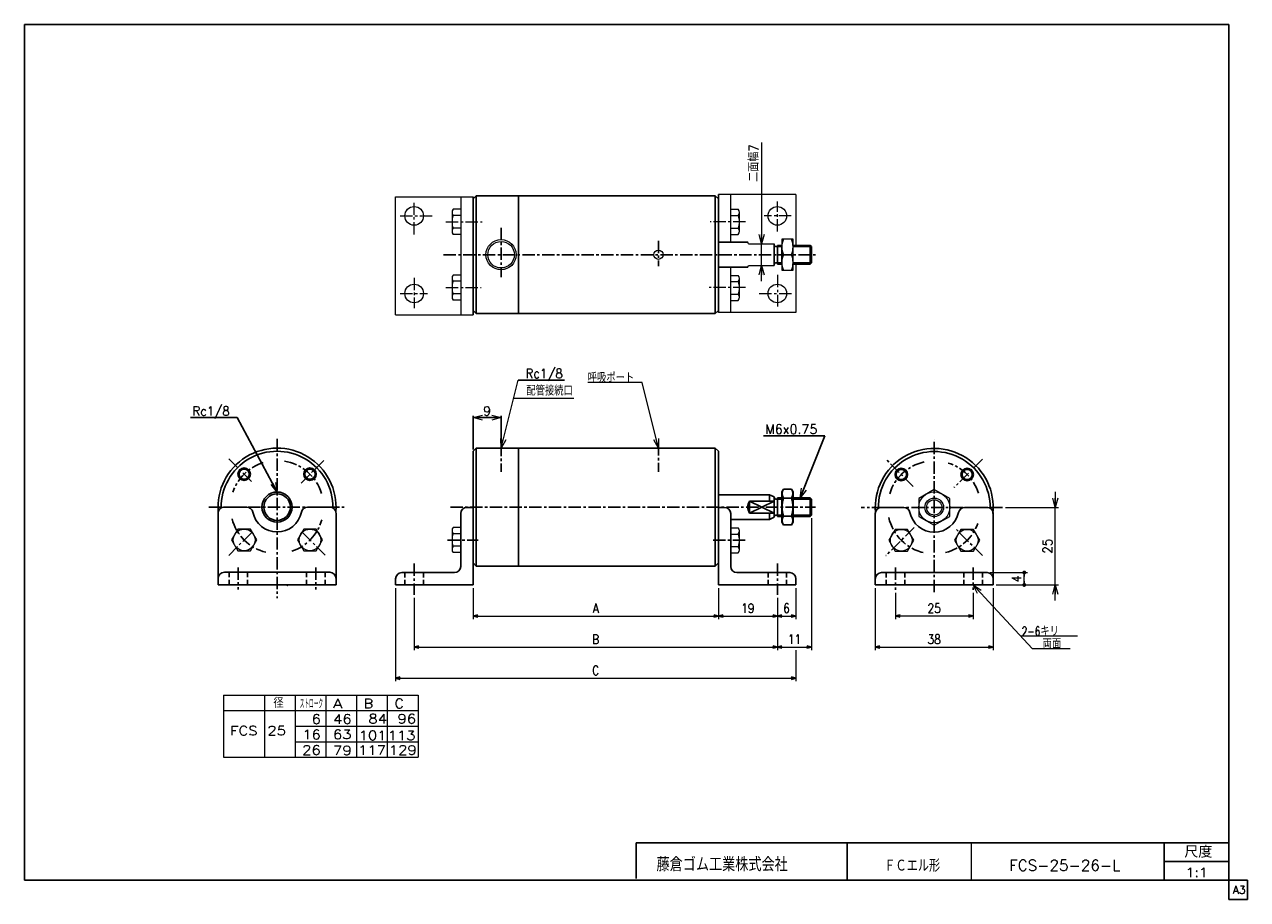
# Model space of a CAD drawing. Header units: millimetres. Extents: x -197 to 197, y -141 to 141.
import ezdxf
from ezdxf.enums import TextEntityAlignment as Align

# ---------------------------------------------------------------- set-up
doc = ezdxf.new("R2010")
doc.units = ezdxf.units.MM
doc.header["$LTSCALE"] = 0.125
doc.header["$PDSIZE"] = 1
doc.linetypes.add('CENTER', pattern=[50.8, 31.75, -6.35, 6.35, -6.35])
doc.linetypes.add('DASHED', pattern=[19.05, 12.7, -6.35])
doc.layers.add('Layer0001', color=7, linetype='Continuous')
doc.layers.add('ZUWAKU', color=7, linetype='Continuous')
doc.styles.add('dcStyle0', font='txt.shx', dxfattribs={"width": 0.833333, "bigfont": 'bigfont'})
doc.dimstyles.new('DaDimRotatedStyle', dxfattribs={"dimtxt": 3, "dimasz": 1.500001, "dimexe": 1, "dimexo": 0.5, "dimgap": 1, "dimtad": 3, "dimdsep": 46, "dimtxsty": 'dcStyle0', "dimblk1": 'OPEN30', "dimblk2": 'OPEN30', "dimsah": 1, "dimcen": 0.09, "dimclrd": 4, "dimclre": 4, "dimclrt": 4, "dimadec": 0, "dimazin": 2, "dimtfac": 1, "dimtdec": 4, "dimtmove": 0, "dimatfit": 0, "dimfxl": 1, "dimarcsym": 0})

# ---------------------------------------------------------------- blocks, each defined once
blk = doc.blocks.new('DC_GROUP_Φ25_1')
at = {"color": 4, "linetype": 'Continuous', "lineweight": 18}
for p, q in [((-43.47, 4.47), (-43.52, 7.58)), ((-43.47, 4.47), (-42.74, 7.38)), ((-41.96, 7.19), (-43.47, 4.47))]:
    blk.add_line(p, q, dxfattribs=at)
blk = doc.blocks.new('DC_GROUP_Φ25_2')
at = {"color": 4, "linetype": 'Continuous', "lineweight": 18}
for p, q in [((110.02, -42.37), (108.57, -39.62)), ((108.57, -39.62), (111.2, -41.27)), ((108.57, -39.62), (110.61, -41.82))]:
    blk.add_line(p, q, dxfattribs=at)
blk = doc.blocks.new('DC_GROUP_Φ25_3')
at = {"color": 4, "linetype": 'Continuous', "lineweight": 18}
for p, q in [((40.45, 70.3), (39.64, 73.3)), ((41.25, 73.3), (40.45, 70.3)), ((40.45, 70.3), (40.45, 73.3))]:
    blk.add_line(p, q, dxfattribs=at)
blk = doc.blocks.new('DC_GROUP_Φ25_4')
at = {"color": 4, "linetype": 'Continuous', "lineweight": 18}
for p, q in [((39.64, 60.3), (40.45, 63.3)), ((40.45, 63.3), (41.25, 60.3)), ((40.45, 63.3), (40.45, 60.3))]:
    blk.add_line(p, q, dxfattribs=at)
blk = doc.blocks.new('DC_GROUP_Φ25_5')
at = {"color": 4, "linetype": 'Continuous', "lineweight": 18}
for p, q in [((52.93, -11.53), (53.28, -8.44)), ((52.93, -11.53), (54.03, -8.74)), ((54.78, -9.03), (52.93, -11.53))]:
    blk.add_line(p, q, dxfattribs=at)
blk = doc.blocks.new('DC_GROUP_Φ25_6')
at = {"color": 4, "linetype": 'Continuous', "lineweight": 18}
for p, q in [((-115.62, -9.67), (-117.57, -7.25)), ((-115.62, -9.67), (-116.84, -6.93)), ((-116.1, -6.6), (-115.62, -9.67))]:
    blk.add_line(p, q, dxfattribs=at)
blk = doc.blocks.new('DC_GROUP_Φ25_7')
at = {"color": 4, "linetype": 'Continuous', "lineweight": 18}
for p, q in [((-52.47, 14.32), (-49.47, 15.12)), ((-49.47, 13.51), (-52.47, 14.32)), ((-52.47, 14.32), (-49.47, 14.32))]:
    blk.add_line(p, q, dxfattribs=at)
blk = doc.blocks.new('DC_GROUP_Φ25_8')
at = {"color": 4, "linetype": 'Continuous', "lineweight": 18}
for p, q in [((-46.47, 15.12), (-43.47, 14.32)), ((-43.47, 14.32), (-46.47, 13.51)), ((-43.47, 14.32), (-46.47, 14.32))]:
    blk.add_line(p, q, dxfattribs=at)
blk = doc.blocks.new('DC_GROUP_Φ25_9')
at = {"color": 4, "linetype": 'Continuous', "lineweight": 25}
for radius in [2, 1.65]:
    blk.add_circle((-126.23, -3.92), radius, dxfattribs=at)
blk = doc.blocks.new('DC_GROUP_Φ25_10')
at = {"color": 4, "linetype": 'Continuous', "lineweight": 25}
for radius in [2, 1.65]:
    blk.add_circle((-105.02, -3.92), radius, dxfattribs=at)
blk = doc.blocks.new('DC_GROUP_Φ25_11')
at = {"color": 4, "linetype": 'Continuous', "lineweight": 25}
for p, q in [((47.49, -8.75), (46.99, -9.63)), ((46.99, -19.43), (46.99, -9.63)), ((47.49, -8.75), (50.08, -8.75)), ((47.49, -11.64), (50.08, -11.64)), ((50.08, -8.75), (50.59, -9.63)), ((50.59, -19.43), (50.59, -9.63)), ((47.49, -20.3), (46.99, -19.43)), ((47.49, -17.41), (50.08, -17.41)), ((50.08, -20.3), (50.59, -19.43)), ((47.49, -20.3), (50.08, -20.3))]:
    blk.add_line(p, q, dxfattribs=at)
for centre, radius, start, end in [((49.6, -10.2), 2.56, 145.6111, 214.3889), ((56.6, -14.53), 9.55, 162.4111, 197.5889), ((47.97, -10.2), 2.56, 325.6111, 34.3889), ((40.97, -14.53), 9.55, 342.4111, 17.5889), ((49.6, -18.86), 2.56, 145.6111, 214.3889), ((47.97, -18.86), 2.56, 325.6111, 34.3889)]:
    blk.add_arc(centre, radius, start, end, dxfattribs=at)
blk = doc.blocks.new('DC_GROUP_Φ25_12')
at = {"color": 4, "linetype": 'Continuous', "lineweight": 25}
for radius in [2, 1.65]:
    blk.add_circle((85.46, -4.02), radius, dxfattribs=at)
blk = doc.blocks.new('DC_GROUP_Φ25_13')
at = {"color": 4, "linetype": 'Continuous', "lineweight": 25}
for radius in [2, 1.65]:
    blk.add_circle((106.68, -4.02), radius, dxfattribs=at)
blk = doc.blocks.new('DC_GROUP_Φ25_14')
at = {"color": 4, "linetype": 'Continuous', "lineweight": 13}
for p, q in [((96.07, -8.85), (91.07, -11.74)), ((91.07, -11.74), (91.07, -17.51)), ((101.07, -11.74), (96.07, -8.85)), ((101.07, -17.51), (101.07, -11.74)), ((91.07, -17.51), (96.07, -20.4)), ((96.07, -20.4), (101.07, -17.51))]:
    blk.add_line(p, q, dxfattribs=at)
for radius in [5, 3, 2.46]:
    blk.add_circle((96.07, -14.62), radius, dxfattribs=at)
blk = doc.blocks.new('DC_GROUP_Φ25_16')
at = {"color": 4, "linetype": 'Continuous', "lineweight": 18}
for p, q in [((7.23, 4.47), (5.73, 7.19)), ((7.23, 4.47), (6.51, 7.38)), ((7.29, 7.58), (7.23, 4.47))]:
    blk.add_line(p, q, dxfattribs=at)
blk = doc.blocks.new('DC_GROUP_Φ25_15')
at = {"color": 4, "linetype": 'Continuous', "lineweight": 13}
for p, q in [((1.94, 25.62), (-15.56, 25.62)), ((7.23, 4.47), (1.94, 25.62))]:
    blk.add_line(p, q, dxfattribs=at)
at = {"linetype": 'Continuous'}
blk.add_blockref('DC_GROUP_Φ25_16', (0, 0), dxfattribs=at)
at = {"color": 4, "style": 'dcStyle0', "width": 0.833333}
blk.add_text('呼吸ポート', height=3, dxfattribs=at).set_placement((-15.56, 25.62), (-0.56, 25.62), align=Align.FIT)
blk = doc.blocks.new('DC_GROUP_Φ25_17')
at = {"color": 4, "linetype": 'Continuous', "lineweight": 13}
for p, q in [((104.66, -21.73), (102.64, -25.23)), ((108.7, -21.73), (104.66, -21.73)), ((110.72, -25.23), (108.7, -21.73)), ((102.64, -25.23), (104.66, -28.73)), ((108.7, -28.73), (110.72, -25.23)), ((104.66, -28.73), (108.7, -28.73))]:
    blk.add_line(p, q, dxfattribs=at)
blk.add_circle((106.68, -25.23), 3.5, dxfattribs=at)
blk = doc.blocks.new('DC_GROUP_Φ25_18')
at = {"color": 4, "linetype": 'Continuous', "lineweight": 13}
for p, q in [((83.44, -21.73), (81.42, -25.23)), ((87.49, -21.73), (83.44, -21.73)), ((89.51, -25.23), (87.49, -21.73)), ((81.42, -25.23), (83.44, -28.73)), ((87.49, -28.73), (89.51, -25.23)), ((83.44, -28.73), (87.49, -28.73))]:
    blk.add_line(p, q, dxfattribs=at)
blk.add_circle((85.46, -25.23), 3.5, dxfattribs=at)
blk = doc.blocks.new('DC_GROUP_Φ25_19')
at = {"color": 4, "linetype": 'Continuous', "lineweight": 13}
for p, q in [((-128.25, -21.63), (-130.27, -25.13)), ((-124.21, -21.63), (-128.25, -21.63)), ((-122.19, -25.13), (-124.21, -21.63)), ((-130.27, -25.13), (-128.25, -28.63)), ((-124.21, -28.63), (-122.19, -25.13)), ((-128.25, -28.63), (-124.21, -28.63))]:
    blk.add_line(p, q, dxfattribs=at)
blk.add_circle((-126.23, -25.13), 3.5, dxfattribs=at)
blk = doc.blocks.new('DC_GROUP_Φ25_20')
at = {"color": 4, "linetype": 'Continuous', "lineweight": 13}
for p, q in [((-107.04, -21.63), (-109.06, -25.13)), ((-103, -21.63), (-107.04, -21.63)), ((-100.98, -25.13), (-103, -21.63)), ((-109.06, -25.13), (-107.04, -28.63)), ((-103, -28.63), (-100.98, -25.13)), ((-107.04, -28.63), (-103, -28.63))]:
    blk.add_line(p, q, dxfattribs=at)
blk.add_circle((-105.02, -25.13), 3.5, dxfattribs=at)
blk = doc.blocks.new('DC_GROUP_Φ25_21')
at = {"color": 4, "linetype": 'Continuous', "lineweight": 13}
for p, q in [((-59.27, -22.09), (-59.27, -28.16)), ((-56.47, -21.08), (-58.89, -21.08)), ((-56.47, -23.1), (-58.89, -23.1)), ((-56.47, -21.08), (-56.47, -29.17)), ((-56.47, -27.14), (-58.89, -27.14)), ((-56.47, -29.17), (-58.89, -29.17))]:
    blk.add_line(p, q, dxfattribs=at)
for centre, radius, start, end in [((-57.7, -22.09), 1.56, 139.7398, 220.2602), ((-53.57, -25.12), 5.7, 159.2291, 200.7709), ((-57.7, -28.16), 1.56, 139.7398, 220.2602)]:
    blk.add_arc(centre, radius, start, end, dxfattribs=at)
blk = doc.blocks.new('DC_GROUP_Φ25_22')
at = {"color": 4, "linetype": 'Continuous', "lineweight": 13}
for p, q in [((30.53, -29.27), (30.53, -21.19)), ((30.53, -21.19), (32.96, -21.19)), ((30.53, -23.21), (32.96, -23.21)), ((33.33, -28.26), (33.33, -22.2)), ((30.53, -27.25), (32.96, -27.25)), ((30.53, -29.27), (32.96, -29.27))]:
    blk.add_line(p, q, dxfattribs=at)
for centre, radius, start, end in [((31.77, -22.2), 1.56, 319.7398, 40.2602), ((27.64, -25.23), 5.7, 339.2291, 20.7709), ((31.77, -28.26), 1.56, 319.7398, 40.2602)]:
    blk.add_arc(centre, radius, start, end, dxfattribs=at)
blk = doc.blocks.new('DC_GROUP_Φ25_23')
at = {"color": 4, "linetype": 'Continuous', "lineweight": 13}
for p, q in [((30.53, -29.27), (30.53, -21.19)), ((30.53, -21.19), (32.96, -21.19)), ((30.53, -23.21), (32.96, -23.21)), ((33.33, -28.26), (33.33, -22.2)), ((30.53, -27.25), (32.96, -27.25)), ((30.53, -29.27), (32.96, -29.27))]:
    blk.add_line(p, q, dxfattribs=at)
for centre, radius, start, end in [((31.77, -22.2), 1.56, 319.7398, 40.2602), ((27.64, -25.23), 5.7, 339.2291, 20.7709), ((31.77, -28.26), 1.56, 319.7398, 40.2602)]:
    blk.add_arc(centre, radius, start, end, dxfattribs=at)
blk = doc.blocks.new('DC_GROUP_Φ25_25')
at = {"color": 4, "linetype": 'Continuous', "lineweight": 18}
for p, q in [((135.06, -14.62), (134.25, -11.62)), ((135.86, -11.62), (135.06, -14.62)), ((135.06, -14.62), (135.06, -11.62))]:
    blk.add_line(p, q, dxfattribs=at)
blk = doc.blocks.new('DC_GROUP_Φ25_26')
at = {"color": 4, "linetype": 'Continuous', "lineweight": 18}
for p, q in [((134.25, -42.62), (135.06, -39.62)), ((135.06, -39.62), (135.86, -42.62)), ((135.06, -39.62), (135.06, -42.62))]:
    blk.add_line(p, q, dxfattribs=at)
blk = doc.blocks.new('DC_GROUP_Φ25_24')
at = {"color": 4, "linetype": 'Continuous', "lineweight": 13}
for p, q in [((135.06, -9.62), (135.06, -14.62)), ((119.07, -14.62), (136.06, -14.62)), ((135.06, -39.62), (135.06, -14.62)), ((116.07, -39.62), (136.06, -39.62)), ((135.06, -44.62), (135.06, -39.62))]:
    blk.add_line(p, q, dxfattribs=at)
at = {"linetype": 'Continuous'}
for name in ['DC_GROUP_Φ25_25', 'DC_GROUP_Φ25_26']:
    blk.add_blockref(name, (0, 0), dxfattribs=at)
at = {"color": 4, "style": 'dcStyle0', "width": 0.8}
blk.add_text('25', height=3, rotation=90, dxfattribs=at).set_placement((134.06, -29.52), (134.06, -24.72), align=Align.FIT)
blk = doc.blocks.new('DC_GROUP_Φ25_27')
at = {"color": 4, "linetype": 'Continuous', "lineweight": 13}
for p, q in [((30.53, 52.07), (30.53, 60.15)), ((30.53, 60.15), (32.96, 60.15)), ((33.33, 53.08), (33.33, 59.14)), ((30.53, 58.13), (32.96, 58.13)), ((30.53, 54.09), (32.96, 54.09)), ((30.53, 52.07), (32.96, 52.07))]:
    blk.add_line(p, q, dxfattribs=at)
for centre, radius, start, end in [((31.77, 59.14), 1.56, 319.7398, 40.2602), ((27.64, 56.11), 5.7, 339.2291, 20.7709), ((31.77, 53.08), 1.56, 319.7398, 40.2602)]:
    blk.add_arc(centre, radius, start, end, dxfattribs=at)
blk = doc.blocks.new('DC_GROUP_Φ25_28')
at = {"color": 4, "linetype": 'Continuous', "lineweight": 13}
for p, q in [((30.53, 73.35), (30.53, 81.43)), ((30.53, 81.43), (32.96, 81.43)), ((30.53, 79.41), (32.96, 79.41)), ((33.33, 74.36), (33.33, 80.42)), ((30.53, 75.37), (32.96, 75.37)), ((30.53, 73.35), (32.96, 73.35))]:
    blk.add_line(p, q, dxfattribs=at)
for centre, radius, start, end in [((31.77, 80.42), 1.56, 319.7398, 40.2602), ((27.64, 77.39), 5.7, 339.2291, 20.7709), ((31.77, 74.36), 1.56, 319.7398, 40.2602)]:
    blk.add_arc(centre, radius, start, end, dxfattribs=at)
blk = doc.blocks.new('DC_GROUP_Φ25_29')
at = {"color": 4, "linetype": 'Continuous', "lineweight": 13}
for p, q in [((-59.27, 59.25), (-59.27, 53.19)), ((-56.47, 60.26), (-58.89, 60.26)), ((-56.47, 60.26), (-56.47, 52.17)), ((-56.47, 58.24), (-58.89, 58.24)), ((-56.47, 54.2), (-58.89, 54.2)), ((-56.47, 52.17), (-58.89, 52.17))]:
    blk.add_line(p, q, dxfattribs=at)
for centre, radius, start, end in [((-57.7, 59.25), 1.56, 139.7398, 220.2602), ((-53.57, 56.22), 5.7, 159.2291, 200.7709), ((-57.7, 53.19), 1.56, 139.7398, 220.2602)]:
    blk.add_arc(centre, radius, start, end, dxfattribs=at)
blk = doc.blocks.new('DC_GROUP_Φ25_30')
at = {"color": 4, "linetype": 'Continuous', "lineweight": 13}
for p, q in [((-59.27, 80.42), (-59.27, 74.36)), ((-56.47, 81.43), (-58.89, 81.43)), ((-56.47, 79.41), (-58.89, 79.41)), ((-56.47, 81.43), (-56.47, 73.35)), ((-56.47, 75.37), (-58.89, 75.37)), ((-56.47, 73.35), (-58.89, 73.35))]:
    blk.add_line(p, q, dxfattribs=at)
for centre, radius, start, end in [((-57.7, 80.42), 1.56, 139.7398, 220.2602), ((-53.57, 77.39), 5.7, 159.2291, 200.7709), ((-57.7, 74.36), 1.56, 139.7398, 220.2602)]:
    blk.add_arc(centre, radius, start, end, dxfattribs=at)
blk = doc.blocks.new('DC_GROUP_Φ25_31')
at = {"color": 4, "linetype": 'Continuous', "lineweight": 13}
for p, q in [((30.53, -29.27), (30.53, -21.19)), ((30.53, -21.19), (32.96, -21.19)), ((30.53, -23.21), (32.96, -23.21)), ((33.33, -28.26), (33.33, -22.2)), ((30.53, -27.25), (32.96, -27.25)), ((30.53, -29.27), (32.96, -29.27))]:
    blk.add_line(p, q, dxfattribs=at)
for centre, radius, start, end in [((31.77, -22.2), 1.56, 319.7398, 40.2602), ((27.64, -25.23), 5.7, 339.2291, 20.7709), ((31.77, -28.26), 1.56, 319.7398, 40.2602)]:
    blk.add_arc(centre, radius, start, end, dxfattribs=at)
blk = doc.blocks.new('DC_GROUP_Φ25_32')
at = {"color": 4, "linetype": 'Continuous', "lineweight": 13}
for p, q in [((30.53, -29.27), (30.53, -21.19)), ((30.53, -21.19), (32.96, -21.19)), ((30.53, -23.21), (32.96, -23.21)), ((33.33, -28.26), (33.33, -22.2)), ((30.53, -27.25), (32.96, -27.25)), ((30.53, -29.27), (32.96, -29.27))]:
    blk.add_line(p, q, dxfattribs=at)
for centre, radius, start, end in [((31.77, -22.2), 1.56, 319.7398, 40.2602), ((27.64, -25.23), 5.7, 339.2291, 20.7709), ((31.77, -28.26), 1.56, 319.7398, 40.2602)]:
    blk.add_arc(centre, radius, start, end, dxfattribs=at)
blk = doc.blocks.new('DC_GROUP_Φ25_33')
at = {"color": 4, "linetype": 'Continuous', "lineweight": 13}
for p, q in [((50.59, 71.8), (46.99, 71.8)), ((46.99, 71.8), (46.99, 61.8)), ((50.59, 61.8), (50.59, 71.8)), ((47.48, 66.8), (50.09, 66.8)), ((46.99, 61.8), (50.59, 61.8))]:
    blk.add_line(p, q, dxfattribs=at)
for centre, start, end in [((53.46, 69.3), 157.3406, 202.6594), ((44.11, 69.3), 337.3406, 22.6594), ((53.46, 64.3), 157.3406, 202.6594), ((44.11, 64.3), 337.3406, 22.6594)]:
    blk.add_arc(centre, 6.49, start, end, dxfattribs=at)
blk = doc.blocks.new('_OPEN30')
at = {"color": 0, "linetype": 'ByBlock', "lineweight": -2}
for p, q in [((-1, 0.267949), (0, 0)), ((0, 0), (-1, -0.267949)), ((0, 0), (-1, 0))]:
    blk.add_line(p, q, dxfattribs=at)
blk = doc.blocks.new('*D34')
at = {"color": 4, "linetype": 'Continuous', "lineweight": 13}
for p, q in [((83.57, -42.15), (83.57, -50.62)), ((108.57, -42.15), (108.57, -50.62)), ((83.57, -49.62), (108.57, -49.62))]:
    blk.add_line(p, q, dxfattribs=at)
at = {"color": 4, "xscale": 1.500001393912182, "yscale": 1.499994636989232}
for p, rotation in [((83.57, -49.62), 180), ((108.57, -49.62), 360)]:
    blk.add_blockref('_OPEN30', p, dxfattribs=dict(at, rotation=rotation))
at = {"color": 4, "insert": (96.07, -48.62), "char_height": 3, "width": 9.375, "attachment_point": 8, "style": 'dcStyle0'}
blk.add_mtext('\\T1.00;25', dxfattribs=at)
blk = doc.blocks.new('*D35')
at = {"color": 4, "linetype": 'Continuous', "lineweight": 13}
for p, q in [((77.07, -40.62), (77.07, -60.62)), ((115.07, -40.62), (115.07, -60.62)), ((77.07, -59.62), (115.07, -59.62))]:
    blk.add_line(p, q, dxfattribs=at)
at = {"color": 4, "xscale": 1.500001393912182, "yscale": 1.499994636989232}
for p, rotation in [((77.07, -59.62), 180), ((115.07, -59.62), 360)]:
    blk.add_blockref('_OPEN30', p, dxfattribs=dict(at, rotation=rotation))
at = {"color": 4, "insert": (96.07, -58.62), "char_height": 3, "width": 9.375, "attachment_point": 8, "style": 'dcStyle0'}
blk.add_mtext('\\T1.00;38', dxfattribs=at)
blk = doc.blocks.new('_DOT')
at = {"color": 0, "linetype": 'ByBlock', "lineweight": -2}
blk.add_line((-0.5, 0), (-1, 0), dxfattribs=at)
at = {"color": 0, "linetype": 'ByBlock', "const_width": 0.5}
blk.add_lwpolyline([(-0.25, 0, 1), (0.25, 0, 1)], format="xyb", close=True, dxfattribs=at)
blk = doc.blocks.new('*D36')
at = {"color": 4, "linetype": 'Continuous', "lineweight": 13}
for p, q in [((114.07, -35.62), (126.07, -35.62)), ((125.07, -39.62), (125.07, -35.62)), ((116.07, -39.62), (126.07, -39.62))]:
    blk.add_line(p, q, dxfattribs=at)
at = {"color": 4, "xscale": 1.25, "yscale": 1.25}
for p, rotation in [((125.07, -35.62), 90), ((125.07, -39.62), 270)]:
    blk.add_blockref('_DOT', p, dxfattribs=dict(at, rotation=rotation))
at = {"color": 4, "insert": (124.07, -37.62), "char_height": 3, "width": 6.5625, "attachment_point": 8, "rotation": 90, "style": 'dcStyle0'}
blk.add_mtext('\\T1.00;4', dxfattribs=at)
blk = doc.blocks.new('*D37')
at = {"color": 4, "linetype": 'Continuous', "lineweight": 13}
for p, q in [((-52.47, -40.62), (-52.47, -50.64)), ((26.53, -40.62), (26.53, -50.64)), ((-52.47, -49.64), (26.53, -49.64))]:
    blk.add_line(p, q, dxfattribs=at)
at = {"color": 4, "xscale": 1.500001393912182, "yscale": 1.499994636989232}
for p, rotation in [((-52.47, -49.64), 180), ((26.53, -49.64), 360)]:
    blk.add_blockref('_OPEN30', p, dxfattribs=dict(at, rotation=rotation))
at = {"color": 4, "insert": (-12.97, -48.64), "char_height": 3, "width": 6.5625, "attachment_point": 8, "style": 'dcStyle0'}
blk.add_mtext('\\T1.00;A', dxfattribs=at)
blk = doc.blocks.new('*D38')
at = {"color": 4, "linetype": 'Continuous', "lineweight": 13}
for p, q in [((26.53, -40.62), (26.53, -50.64)), ((45.53, -43.8), (45.53, -50.64)), ((26.53, -49.64), (45.53, -49.64))]:
    blk.add_line(p, q, dxfattribs=at)
at = {"color": 4, "xscale": 1.500001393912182, "yscale": 1.499994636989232}
for p, rotation in [((26.53, -49.64), 180), ((45.53, -49.64), 360)]:
    blk.add_blockref('_OPEN30', p, dxfattribs=dict(at, rotation=rotation))
at = {"color": 4, "insert": (36.03, -48.64), "char_height": 3, "width": 9.375, "attachment_point": 8, "style": 'dcStyle0'}
blk.add_mtext('\\T1.00;19', dxfattribs=at)
blk = doc.blocks.new('*D39')
at = {"color": 4, "linetype": 'Continuous', "lineweight": 13}
for p, q in [((51.53, -40.62), (51.53, -50.64)), ((45.53, -43.8), (45.53, -50.64)), ((45.53, -49.64), (51.53, -49.64))]:
    blk.add_line(p, q, dxfattribs=at)
at = {"color": 4, "xscale": 1.500001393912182, "yscale": 1.499994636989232}
for p, rotation in [((45.53, -49.64), 180), ((51.53, -49.64), 360)]:
    blk.add_blockref('_OPEN30', p, dxfattribs=dict(at, rotation=rotation))
at = {"color": 4, "insert": (48.53, -48.64), "char_height": 3, "width": 6.5625, "attachment_point": 8, "style": 'dcStyle0'}
blk.add_mtext('\\T1.00;6', dxfattribs=at)
blk = doc.blocks.new('*D40')
at = {"color": 4, "linetype": 'Continuous', "lineweight": 13}
for p, q in [((-77.47, -40.62), (-77.47, -70.64)), ((51.53, -60.64), (51.53, -70.64)), ((-77.47, -69.64), (51.53, -69.64))]:
    blk.add_line(p, q, dxfattribs=at)
at = {"color": 4, "xscale": 1.500001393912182, "yscale": 1.499994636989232}
for p, rotation in [((-77.47, -69.64), 180), ((51.53, -69.64), 360)]:
    blk.add_blockref('_OPEN30', p, dxfattribs=dict(at, rotation=rotation))
at = {"color": 4, "insert": (-12.97, -68.64), "char_height": 3, "width": 6.5625, "attachment_point": 8, "style": 'dcStyle0'}
blk.add_mtext('\\T1.00;C', dxfattribs=at)
blk = doc.blocks.new('*D41')
at = {"color": 4, "linetype": 'Continuous', "lineweight": 13}
for p, q in [((-71.47, -43.8), (-71.47, -60.64)), ((45.53, -43.8), (45.53, -60.64)), ((-71.47, -59.64), (45.53, -59.64))]:
    blk.add_line(p, q, dxfattribs=at)
at = {"color": 4, "xscale": 1.500001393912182, "yscale": 1.499994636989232}
for p, rotation in [((-71.47, -59.64), 180), ((45.53, -59.64), 360)]:
    blk.add_blockref('_OPEN30', p, dxfattribs=dict(at, rotation=rotation))
at = {"color": 4, "insert": (-12.97, -58.64), "char_height": 3, "width": 6.5625, "attachment_point": 8, "style": 'dcStyle0'}
blk.add_mtext('\\T1.00;B', dxfattribs=at)
blk = doc.blocks.new('*D42')
at = {"color": 4, "linetype": 'Continuous', "lineweight": 13}
for p, q in [((56.53, -18.12), (56.53, -60.64)), ((45.53, -43.8), (45.53, -60.64)), ((45.53, -59.64), (56.53, -59.64))]:
    blk.add_line(p, q, dxfattribs=at)
at = {"color": 4, "xscale": 1.500001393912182, "yscale": 1.499994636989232}
for p, rotation in [((45.53, -59.64), 180), ((56.53, -59.64), 360)]:
    blk.add_blockref('_OPEN30', p, dxfattribs=dict(at, rotation=rotation))
at = {"color": 4, "insert": (51.03, -58.64), "char_height": 3, "width": 9.375, "attachment_point": 8, "style": 'dcStyle0'}
blk.add_mtext('\\T1.00;11', dxfattribs=at)

msp = doc.modelspace()

# ---------------------------------------------------------------- linework, layer by layer
at = {"color": 4, "linetype": 'Continuous', "lineweight": 13}
for p, q in [((40.448, 102.919), (40.448, 70.303)), ((-77.465, 47.432), (-77.465, 85.432)), ((-77.465, 85.432), (-52.465, 85.432)), ((-56.465, 85.432), (-56.465, 47.432)), ((51.535, 86.174), (26.535, 86.174)), ((30.535, 70.803), (30.535, 86.174)), ((51.535, 86.174), (51.535, 69.803)), ((36.284, 70.303), (36.033, 70.803)), ((36.284, 70.303), (44.535, 70.303)), ((40.448, 63.303), (40.448, 70.303)), ((46.986, 64.208), (46.986, 69.398)), ((36.033, 62.803), (36.294, 63.323)), ((36.294, 63.303), (44.535, 63.303)), ((40.448, 58.303), (40.448, 63.303)), ((51.535, 63.803), (51.535, 48.174)), ((30.535, 48.174), (30.535, 62.803)), ((-77.465, 47.432), (-52.465, 47.432)), ((51.535, 48.174), (26.535, 48.174)), ((-43.465, 4.472), (-37.982, 26.424)), ((-39.435, 20.608), (-20.005, 20.608)), ((108.571, -39.624), (114.946, -46.485)), ((115.152, -46.707), (127.611, -60.116)), ((123.831, -56.047), (142.185, -56.047)), ((127.611, -60.116), (139.812, -60.116)), ((-132.929, -75.125), (-70.225, -75.125)), ((-132.929, -75.125), (-132.929, -95.125)), ((-119.719, -75.125), (-119.719, -95.125)), ((-109.82, -75.125), (-109.82, -95.125)), ((-99.921, -75.125), (-99.921, -95.125)), ((-90.022, -75.125), (-90.022, -95.125)), ((-80.124, -75.125), (-80.124, -95.125)), ((-80.124, -75.125), (-80.124, -95.125)), ((-70.225, -75.125), (-70.225, -95.125)), ((-70.225, -75.125), (-70.225, -95.125)), ((-132.929, -80.125), (-70.225, -80.125)), ((-109.82, -85.125), (-70.225, -85.125)), ((-109.797, -90.125), (-70.225, -90.125)), ((-132.929, -95.125), (-70.225, -95.125))]:
    msp.add_line(p, q, dxfattribs=at)
at = {"color": 4, "linetype": 'CENTER', "lineweight": 13}
for p, q in [((-71.465, 73.345), (-71.465, 83.542)), ((45.535, 74.271), (45.535, 83.993)), ((-65.657, 79.254), (-76.331, 79.254)), ((50.019, 79.303), (41.251, 79.303)), ((-61.225, 77.39), (-49.55, 77.39)), ((35.294, 77.39), (23.905, 77.39)), ((-71.465, 59.335), (-71.465, 49.613)), ((45.535, 60.261), (45.535, 50.063)), ((-61.225, 56.216), (-49.836, 56.216)), ((35.294, 56.216), (23.619, 56.216)), ((-75.95, 54.303), (-67.181, 54.303)), ((39.726, 54.352), (50.401, 54.352))]:
    msp.add_line(p, q, dxfattribs=at)
at = {"color": 4, "linetype": 'Continuous', "lineweight": 25}
for p, q in [((-51.465, 85.803), (-52.465, 84.803)), ((-51.465, 85.803), (-52.465, 84.803)), ((-52.465, 66.432), (-52.465, 85.432)), ((-52.465, 66.803), (-52.465, 84.803)), ((-52.465, 66.803), (-52.465, 84.803)), ((-37.865, 85.803), (-51.465, 85.803)), ((-51.465, 85.803), (-37.865, 85.803)), ((-51.465, 85.803), (-51.465, 66.803)), ((-37.865, 85.803), (25.535, 85.803)), ((-37.865, 66.803), (-37.865, 85.803)), ((25.535, 85.803), (26.535, 84.803)), ((26.535, 84.803), (25.535, 85.803)), ((25.535, 85.803), (25.535, 66.803)), ((26.535, 67.174), (26.535, 86.174)), ((26.535, 84.803), (26.535, 70.803)), ((26.535, 66.803), (26.535, 84.803)), ((26.535, 70.803), (36.033, 70.803)), ((26.535, 67.174), (26.535, 48.174)), ((44.535, 70.303), (44.535, 63.303)), ((45.035, 69.398), (45.535, 69.398)), ((45.535, 63.803), (45.535, 69.803)), ((45.535, 69.803), (46.986, 69.803)), ((45.535, 69.398), (46.986, 69.398)), ((50.586, 69.803), (56.13, 69.803)), ((50.586, 69.398), (56.535, 69.398)), ((56.535, 69.398), (56.13, 69.803)), ((56.13, 69.803), (56.13, 63.803)), ((56.535, 69.398), (56.535, 64.208)), ((56.535, 69.398), (56.535, 64.208)), ((-52.465, 66.803), (-52.465, 48.803)), ((-52.465, 66.432), (-52.465, 47.432)), ((-51.465, 47.803), (-51.465, 66.803)), ((-37.865, 66.803), (-37.865, 47.803)), ((25.535, 47.803), (25.535, 66.803)), ((26.535, 66.803), (26.535, 48.803)), ((45.035, 64.208), (45.535, 64.208)), ((45.535, 64.208), (46.986, 64.208)), ((45.535, 63.803), (46.986, 63.803)), ((50.586, 64.208), (56.535, 64.208)), ((50.586, 63.803), (56.13, 63.803)), ((56.535, 64.208), (56.13, 63.803)), ((26.535, 62.803), (36.033, 62.803)), ((-51.465, 47.803), (-52.465, 48.803)), ((-51.465, 47.803), (-37.865, 47.803)), ((-37.865, 47.803), (25.535, 47.803)), ((26.535, 48.803), (25.535, 47.803)), ((-37.982, 26.424), (-22.982, 26.424)), ((-128.479, 14.332), (-143.479, 14.332)), ((-115.624, -9.668), (-128.479, 14.332)), ((-52.465, 4.072), (-52.465, 14.915)), ((-52.465, 14.315), (-43.465, 14.315)), ((-43.465, 5.072), (-43.465, 14.915)), ((60.832, 8.472), (41.032, 8.472)), ((52.928, -11.528), (60.832, 8.472)), ((-51.465, 4.472), (-52.465, 3.472)), ((-51.465, 4.472), (-52.465, 3.472)), ((-37.865, 4.472), (-51.465, 4.472)), ((-51.465, 4.472), (-37.865, 4.472)), ((-51.465, 4.472), (-51.465, -14.528)), ((-37.865, 4.472), (25.535, 4.472)), ((-37.865, -14.528), (-37.865, 4.472)), ((25.535, 4.472), (26.535, 3.472)), ((26.535, 3.472), (25.535, 4.472)), ((25.535, 4.472), (25.535, -14.528)), ((-52.465, -14.528), (-52.465, 3.472)), ((-52.465, -14.528), (-52.465, 3.472)), ((26.535, 3.472), (26.535, -10.528)), ((26.535, -14.528), (26.535, 3.472)), ((26.535, -10.528), (43.035, -10.528)), ((43.035, -10.528), (43.035, -12.588)), ((43.035, -10.528), (44.535, -11.227)), ((44.535, -11.227), (44.535, -17.828)), ((45.535, -17.528), (45.535, -11.528)), ((45.535, -11.528), (46.986, -11.528)), ((50.586, -11.528), (56.13, -11.528)), ((56.535, -11.933), (56.13, -11.528)), ((56.13, -11.528), (56.13, -17.528)), ((-125.402, -14.548), (-132.604, -14.548)), ((-105.806, -14.548), (-98.604, -14.548)), ((-52.465, -14.624), (-54.465, -14.624)), ((-52.465, -14.528), (-52.465, -32.528)), ((-52.465, -14.624), (-52.465, -39.624)), ((-51.465, -33.528), (-51.465, -14.528)), ((-37.865, -14.528), (-37.865, -33.528)), ((25.535, -33.528), (25.535, -14.528)), ((26.535, -14.528), (26.535, -32.528)), ((26.535, -14.624), (26.535, -39.624)), ((26.535, -14.624), (28.535, -14.624)), ((26.535, -14.624), (26.535, -39.624)), ((26.535, -14.624), (28.535, -14.624)), ((26.535, -14.624), (26.535, -39.624)), ((36.535, -12.588), (36.535, -16.468)), ((36.535, -12.588), (44.535, -12.588)), ((36.535, -12.588), (44.535, -16.468)), ((44.535, -12.588), (36.535, -16.468)), ((45.035, -11.933), (45.535, -11.933)), ((45.535, -11.933), (46.986, -11.933)), ((50.586, -11.933), (56.535, -11.933)), ((56.535, -11.933), (56.535, -17.123)), ((86.273, -14.624), (79.071, -14.624)), ((105.869, -14.624), (113.071, -14.624)), ((-134.604, -16.548), (-134.604, -39.548)), ((-96.604, -16.548), (-96.604, -39.548)), ((-56.465, -16.624), (-56.465, -33.624)), ((30.535, -16.624), (30.535, -33.624)), ((30.535, -16.624), (30.535, -33.624)), ((30.535, -18.528), (43.035, -18.528)), ((36.535, -16.468), (44.535, -16.468)), ((43.035, -16.468), (43.035, -18.528)), ((43.035, -18.528), (44.535, -17.828)), ((45.035, -17.123), (45.535, -17.123)), ((45.535, -17.123), (46.986, -17.123)), ((45.535, -17.528), (46.986, -17.528)), ((50.586, -17.123), (56.535, -17.123)), ((50.586, -17.528), (56.13, -17.528)), ((56.535, -17.123), (56.13, -17.528)), ((77.071, -16.624), (77.071, -39.624)), ((115.071, -16.624), (115.071, -39.624)), ((-51.465, -33.528), (-52.465, -32.528)), ((-51.465, -33.528), (-37.865, -33.528)), ((-37.865, -33.528), (25.535, -33.528)), ((26.535, -32.528), (25.535, -33.528)), ((-115.604, -35.548), (-132.604, -35.548)), ((-115.604, -35.548), (-98.604, -35.548)), ((-77.465, -39.624), (-77.465, -37.624)), ((-75.465, -35.624), (-58.465, -35.624)), ((49.535, -35.624), (32.535, -35.624)), ((49.535, -35.624), (32.535, -35.624)), ((51.535, -39.624), (51.535, -37.624)), ((51.535, -39.624), (51.535, -37.624)), ((96.071, -35.624), (79.071, -35.624)), ((96.071, -35.624), (113.071, -35.624)), ((-115.604, -39.548), (-134.604, -39.548)), ((-115.604, -39.548), (-96.604, -39.548)), ((-77.465, -39.624), (-52.465, -39.624)), ((51.535, -39.624), (26.535, -39.624)), ((51.535, -39.624), (26.535, -39.624)), ((96.071, -39.624), (77.071, -39.624)), ((96.071, -39.624), (115.071, -39.624))]:
    msp.add_line(p, q, dxfattribs=at)
at = {"color": 4, "linetype": 'CENTER', "lineweight": 25}
for p, q in [((-43.465, 75.445), (-43.465, 59.554)), ((7.235, 71.309), (7.235, 63.09)), ((-61.993, 66.803), (57.774, 66.803)), ((-115.624, 7.472), (-115.624, -43.896)), ((-43.465, 5.868), (-43.465, -3.209)), ((7.235, 6.067), (7.235, -3.209)), ((96.071, -41.894), (96.071, 7.376)), ((-131.18, 1.029), (-123.525, -6.627)), ((-107.878, -6.782), (-100.067, 1.029)), ((89.305, -7.858), (80.515, 0.932)), ((111.628, 0.932), (102.525, -8.171)), ((-137.624, -14.528), (-93.624, -14.528)), ((-59.793, -14.528), (57.774, -14.528)), ((118.071, -14.624), (72.576, -14.624)), ((-131.18, -30.084), (-123.627, -22.531)), ((-107.397, -22.755), (-100.067, -30.084)), ((89.572, -21.123), (80.515, -30.18)), ((111.628, -30.18), (102.877, -21.43)), ((-60.711, -25.231), (-50.829, -25.231)), ((35.173, -25.231), (24.899, -25.231)), ((35.173, -25.231), (24.899, -25.231)), ((-128.104, -33.97), (-128.104, -41.073)), ((-103.104, -33.97), (-103.104, -41.073)), ((-71.465, -32.758), (-71.465, -42.8)), ((45.535, -32.758), (45.535, -42.8)), ((83.571, -34.047), (83.571, -41.149)), ((108.571, -34.047), (108.571, -41.149))]:
    msp.add_line(p, q, dxfattribs=at)
at = {"color": 4, "linetype": 'DASHED', "lineweight": 25}
for p, q in [((-131.104, -35.548), (-131.104, -39.548)), ((-125.104, -35.548), (-125.104, -39.548)), ((-106.104, -35.548), (-106.104, -39.548)), ((-100.104, -35.548), (-100.104, -39.548)), ((-74.465, -35.624), (-74.465, -39.624)), ((-68.465, -35.624), (-68.465, -39.624)), ((42.535, -35.624), (42.535, -39.624)), ((42.535, -35.624), (42.535, -39.624)), ((48.535, -35.624), (48.535, -39.624)), ((48.535, -35.624), (48.535, -39.624)), ((80.571, -35.624), (80.571, -39.624)), ((86.571, -35.624), (86.571, -39.624)), ((105.571, -35.624), (105.571, -39.624)), ((111.571, -35.624), (111.571, -39.624))]:
    msp.add_line(p, q, dxfattribs=at)
at = {"color": 4, "linetype": 'Continuous', "lineweight": 13}
for centre, radius in [((-71.465, 79.303), 3), ((45.535, 79.303), 3), ((-43.465, 66.803), 4.862), ((-43.465, 66.803), 4.281), ((7.235, 66.803), 1.5), ((-71.465, 54.303), 3), ((45.535, 54.303), 3)]:
    msp.add_circle(centre, radius, dxfattribs=at)
at = {"color": 4, "linetype": 'Continuous', "lineweight": 25}
for radius in [4.86, 4.28]:
    msp.add_circle((-115.624, -14.528), radius, dxfattribs=at)
for centre, radius, start, end in [((45.035, 69.898), 0.5, 190.75797, 270), ((45.035, 63.708), 0.5, 90, 169.24203), ((-115.624, -14.528), 19, 355.56143, 184.80179), ((96.071, -14.624), 19, 353.99099, 184.56612), ((-115.624, -14.528), 18, 359.12341, 180.94928), ((96.071, -14.624), 18, 359.15069, 180.84931), ((45.035, -11.433), 0.5, 180, 270), ((-132.604, -16.548), 2, 90, 180), ((-125.402, -16.548), 2, 11.53696, 90), ((-105.806, -16.548), 2, 90, 168.46304), ((-98.604, -16.548), 2, 0, 90), ((-54.465, -16.624), 2, 90, 180), ((28.535, -16.624), 2, 0, 90), ((28.535, -16.624), 2, 0, 90), ((40.033, -14.528), 4, 150.98753, 209.01247), ((79.071, -16.624), 2, 90, 180), ((86.273, -16.624), 2, 11.53696, 90), ((105.869, -16.624), 2, 90, 168.46304), ((113.071, -16.624), 2, 0, 90), ((-115.604, -14.548), 8, 191.53696, 270), ((-115.604, -14.548), 8, 270, 348.46304), ((45.035, -17.623), 0.5, 90, 180), ((96.071, -14.624), 8, 191.53696, 270), ((96.071, -14.624), 8, 270, 348.46304), ((-58.465, -33.624), 2, 270, 0), ((32.535, -33.624), 2, 180, 270), ((32.535, -33.624), 2, 180, 270), ((-132.604, -37.548), 2, 90, 180), ((-98.604, -37.548), 2, 0, 90), ((-75.465, -37.624), 2, 90, 180), ((49.535, -37.624), 2, 0, 90), ((49.535, -37.624), 2, 0, 90), ((79.071, -37.624), 2, 90, 180), ((113.071, -37.624), 2, 0, 90)]:
    msp.add_arc(centre, radius, start, end, dxfattribs=at)
at = {"color": 4, "linetype": 'CENTER', "lineweight": 25}
for centre, start, end in [((-115.624, -14.528), 16.95514, 81.37058), ((96.071, -14.624), 102.50323, 163.06727), ((-115.624, -14.528), 107.20277, 161.4562), ((96.071, -14.624), 17.6785, 72.4138), ((-115.624, -14.528), 194.60129, 255.88626), ((-115.624, -14.528), 288.54754, 343.97568), ((96.071, -14.624), 192.6171, 257.82747), ((96.071, -14.624), 284.15656, 339.91909)]:
    msp.add_arc(centre, 15, start, end, dxfattribs=at)
at = {"color": 4, "linetype": 'Continuous'}
msp.add_point((-112.372, -39.779), dxfattribs=at)
at = {"layer": 'Layer0001', "color": 4, "linetype": 'Continuous'}
msp.add_point((-112.372, -39.779), dxfattribs=at)
at = {"layer": 'ZUWAKU', "color": 5, "linetype": 'Continuous', "lineweight": 25}
for p, q in [((-197, -134.75), (-197, 141)), ((191, 141), (-197, 141)), ((191, -141), (191, 141)), ((197, -134.75), (-197, -134.75)), ((197, -141), (197, -134.75)), ((191, -141), (197, -141))]:
    msp.add_line(p, q, dxfattribs=at)
at = {"layer": 'ZUWAKU', "color": 4, "linetype": 'Continuous', "lineweight": 25}
for p, q in [((0, -122.75), (191, -122.75)), ((0, -134.215), (0, -122.75)), ((68, -122.75), (68, -134.75)), ((170.135, -134.75), (170.135, -122.75)), ((170.135, -128.75), (191, -128.75))]:
    msp.add_line(p, q, dxfattribs=at)
at = {"layer": 'ZUWAKU', "color": 4, "linetype": 'Continuous', "lineweight": 13}
msp.add_line((108, -122.75), (108, -134.75), dxfattribs=at)

# ---------------------------------------------------------------- block references
at = {"linetype": 'Continuous'}
for name in ['DC_GROUP_Φ25_30', 'DC_GROUP_Φ25_28', 'DC_GROUP_Φ25_3', 'DC_GROUP_Φ25_33', 'DC_GROUP_Φ25_4', 'DC_GROUP_Φ25_29', 'DC_GROUP_Φ25_27', 'DC_GROUP_Φ25_15', 'DC_GROUP_Φ25_7', 'DC_GROUP_Φ25_8', 'DC_GROUP_Φ25_1', 'DC_GROUP_Φ25_9', 'DC_GROUP_Φ25_10', 'DC_GROUP_Φ25_12', 'DC_GROUP_Φ25_13', 'DC_GROUP_Φ25_6', 'DC_GROUP_Φ25_11', 'DC_GROUP_Φ25_5', 'DC_GROUP_Φ25_14', 'DC_GROUP_Φ25_24', 'DC_GROUP_Φ25_19', 'DC_GROUP_Φ25_20', 'DC_GROUP_Φ25_21', 'DC_GROUP_Φ25_22', 'DC_GROUP_Φ25_23', 'DC_GROUP_Φ25_31', 'DC_GROUP_Φ25_32', 'DC_GROUP_Φ25_18', 'DC_GROUP_Φ25_17', 'DC_GROUP_Φ25_2']:
    msp.add_blockref(name, (0, 0), dxfattribs=at)

# ---------------------------------------------------------------- texts
at = {"color": 4, "style": 'dcStyle0', "width": 0.869565}
msp.add_text('二面幅7', height=3, rotation=90, dxfattribs=at).set_placement((39.448, 90.301), (39.448, 102.301), align=Align.FIT)
at = {"color": 4, "style": 'dcStyle0'}
for s, height, width, p, p2 in [('Rc1/8', 3, 0.8, (-35.582, 27.024), (-23.582, 27.024)), ('配管接続口', 3, 0.833333, (-35.338, 21.441), (-20.338, 21.441)), ('Rc1/8', 3, 0.8, (-142.879, 14.932), (-130.879, 14.932)), ('9', 3, 0.8, (-49.165, 14.915), (-46.765, 14.915)), ('M6x0.75', 3, 0.8, (41.632, 9.072), (58.432, 9.072)), ('2-6キリ', 3, 0.740741, (124.237, -56.047), (136.237, -56.047)), ('両面', 3, 0.833333, (130.988, -60.116), (136.988, -60.116)), ('   径', 3, 0.952381, (-125.506, -79.208), (-113.506, -79.208)), ('ストローク', 3, 0.416667, (-108.321, -79.459), (-100.821, -79.459)), ('ＦＣエル形', 4, 0.75, (79.978, -132.049), (97.978, -132.049)), ('FCS-25-26-L', 3.5, 0.93, (120.209, -131.711), (156.014, -131.711)), ('1:1', 3, 0.8, (177.023, -133.761), (184.223, -133.761))]:
    msp.add_text(s, height=height, dxfattribs=dict(at, width=width)).set_placement(p, p2, align=Align.FIT)
for s, p, p2 in [('A', (-97.594, -79.336), (-94.594, -79.336)), ('B', (-87.695, -79.336), (-84.695, -79.336)), ('B', (-87.695, -79.336), (-84.695, -79.336)), ('C', (-77.797, -79.336), (-74.797, -79.336)), ('6', (-104.499, -84.336), (-101.499, -84.336)), ('46', (-97.594, -84.336), (-91.594, -84.336)), ('84', (-86.205, -84.229), (-80.205, -84.229)), ('96', (-76.838, -84.229), (-70.838, -84.229)), ('FCS 25', (-130.747, -88.077), (-112.747, -88.077)), ('16', (-107.52, -89.336), (-101.52, -89.336)), ('63', (-97.638, -89.263), (-91.638, -89.263)), ('101', (-89.367, -89.588), (-80.367, -89.588)), ('113', (-80.023, -89.588), (-71.023, -89.588)), ('26', (-107.546, -94.336), (-101.546, -94.336)), ('79', (-97.59, -94.436), (-91.59, -94.436)), ('117', (-89.519, -94.336), (-80.519, -94.336)), ('129', (-79.621, -94.336), (-70.621, -94.336))]:
    msp.add_text(s, height=3, dxfattribs=at).set_placement(p, p2, align=Align.FIT)
at = {"layer": 'ZUWAKU', "color": 4, "style": 'dcStyle0'}
for s, height, width, p, p2 in [('尺度', 3.8, 0.991667, (176.615, -127.53), (185.659, -127.53)), ('藤倉ゴム工業株式会社', 4.5, 0.783333, (6.601, -131.919), (48.901, -131.919))]:
    msp.add_text(s, height=height, dxfattribs=dict(at, width=width)).set_placement(p, p2, align=Align.FIT)
at = {"layer": 'ZUWAKU', "color": 7, "style": 'dcStyle0', "width": 0.8}
msp.add_text('A3', height=2.5, dxfattribs=at).set_placement((192.307, -139.125), (196.307, -139.125), align=Align.FIT)

# ---------------------------------------------------------------- dimensions: what is measured, and where the dimension line sits
at = {"linetype": 'Continuous', "lineweight": 13}
for base, p1, p2, picture, middle in [((56.535, -59.643), (45.535, -43.3), (56.535, -17.623), '*D42', (51.035, -59.643)), ((45.535, -49.643), (26.535, -40.124), (45.535, -43.3), '*D38', (36.035, -49.643)), ((51.535, -49.643), (45.535, -43.3), (51.535, -40.124), '*D39', (48.535, -49.643)), ((115.071, -59.624), (77.071, -40.124), (115.071, -40.124), '*D35', (96.071, -59.624)), ((108.571, -49.624), (83.571, -41.649), (108.571, -41.649), '*D34', (96.071, -49.624))]:
    dim = msp.add_linear_dim(base=base, p1=p1, p2=p2, dimstyle='DaDimRotatedStyle', override={"dimtxt": 3, "dimasz": 1.500001, "dimexe": 1, "dimexo": 0.5, "dimgap": 1, "dimtad": 3, "dimtih": 0, "dimtoh": 0, "dimdec": 2, "dimzin": 8, "dimtxsty": 'dcStyle0', "dimblk1": 'OPEN30', "dimblk2": 'OPEN30', "dimsah": 1, "dimclrd": 4, "dimclre": 4, "dimclrt": 4, "dimazin": 2, "dimtofl": 1, "dimatfit": 0, "dimtolj": 0, "dimtzin": 8}, dxfattribs=at)
    dim.commit()
    dim.dimension.update_dxf_attribs({"geometry": picture, "text_midpoint": middle})
dim = msp.add_linear_dim(base=(125.071, -35.624), p1=(115.571, -39.624), p2=(113.571, -35.624), angle=90, dimstyle='DaDimRotatedStyle', override={"dimtxt": 3, "dimasz": 1.25, "dimexe": 1, "dimexo": 0.5, "dimgap": 1, "dimtad": 3, "dimtih": 0, "dimtoh": 0, "dimdec": 2, "dimzin": 8, "dimtxsty": 'dcStyle0', "dimblk1": 'DOT', "dimblk2": 'DOT', "dimsah": 1, "dimclrd": 4, "dimclre": 4, "dimclrt": 4, "dimazin": 2, "dimtofl": 1, "dimatfit": 0, "dimtolj": 0, "dimtzin": 8}, dxfattribs=at)
dim.commit()
dim.dimension.update_dxf_attribs({"geometry": '*D36', "text_midpoint": (125.071, -37.624)})
for base, p1, p2, text, picture, middle in [((51.535, -69.643), (-77.465, -40.124), (51.535, -60.143), 'C', '*D40', (-12.965, -69.643)), ((45.535, -59.643), (-71.465, -43.3), (45.535, -43.3), 'B', '*D41', (-12.965, -59.643)), ((26.535, -49.643), (-52.465, -40.124), (26.535, -40.124), 'A', '*D37', (-12.965, -49.643))]:
    dim = msp.add_linear_dim(base=base, p1=p1, p2=p2, text=text, dimstyle='DaDimRotatedStyle', override={"dimtxt": 3, "dimasz": 1.500001, "dimexe": 1, "dimexo": 0.5, "dimgap": 1, "dimtad": 3, "dimtih": 0, "dimtoh": 0, "dimdec": 2, "dimzin": 8, "dimtxsty": 'dcStyle0', "dimblk1": 'OPEN30', "dimblk2": 'OPEN30', "dimsah": 1, "dimclrd": 4, "dimclre": 4, "dimclrt": 4, "dimazin": 2, "dimtofl": 1, "dimatfit": 0, "dimtolj": 0, "dimtzin": 8}, dxfattribs=at)
    dim.commit()
    dim.dimension.update_dxf_attribs({"geometry": picture, "text_midpoint": middle})

doc.saveas('drawing.dxf')
